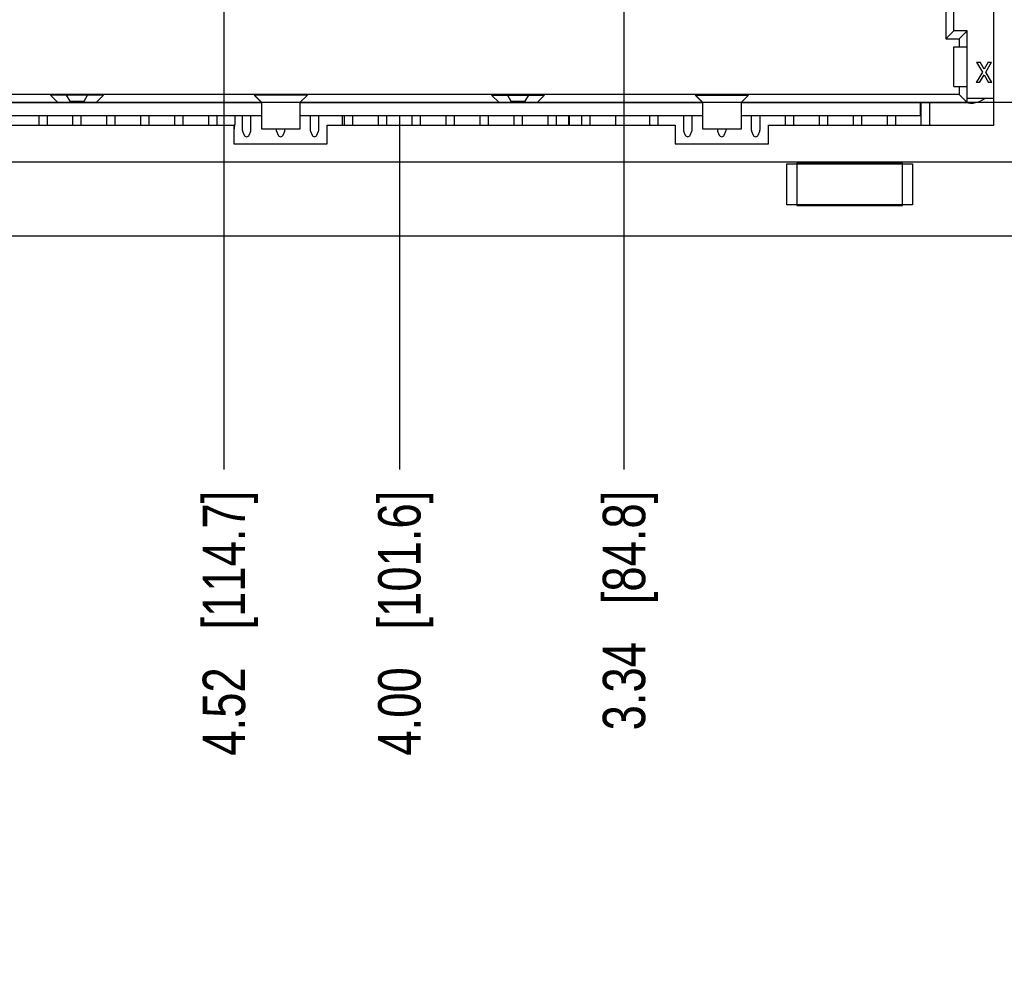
# Model space of a CAD drawing. Header units: inches. Extents: x 0 to 34, y 0 to 22.
# Tile 39 of 78: x 16.7 to 19.6, y 13.4 to 16.2. Entities that reach past the tile are written whole.
import ezdxf

# ---------------------------------------------------------------- set-up
doc = ezdxf.new("R2010")
doc.units = ezdxf.units.IN
doc.header["$LTSCALE"] = 1.87
doc.header["$MEASUREMENT"] = 0
doc.layers.get('0').update_dxf_attribs({"linetype": 'CONTINUOUS'})
doc.layers.add('02___PRT_ALL_AXES', color=7, linetype='CONTINUOUS')
doc.layers.add('DIMENSIONS', color=7, linetype='CONTINUOUS')
doc.styles.get("Standard").update_dxf_attribs({"font": 'txt', "width": 0.8})
doc.dimstyles.new('DIMSTYLE_2', dxfattribs={"dimtxt": 0.125, "dimasz": 0.18, "dimexe": 0.125, "dimexo": 0.0625, "dimgap": 0.09, "dimtad": 0, "dimtih": 1, "dimtoh": 1, "dimzin": 4, "dimdsep": 46, "dimtxsty": 'STANDARD', "dimblk": '_FILLED', "dimblk1": '_FILLED', "dimblk2": '_FILLED', "dimcen": 0.09, "dimadec": 0, "dimazin": 0, "dimtp": 0.001, "dimtm": 0.001, "dimtfac": 1, "dimtofl": 0, "dimtmove": 0, "dimatfit": 3, "dimldrblk": '_FILLED', "dimfxl": 1, "dimtolj": 1, "dimtzin": 4, "dimarcsym": 0})

# ---------------------------------------------------------------- blocks, each defined once
blk = doc.blocks.new('*D39')
at = {"layer": 'DIMENSIONS', "color": 2, "linetype": 'CONTINUOUS'}
blk.add_line((18.6898, 17.0415), (22.51, 17.0415), dxfattribs=at)
at = {"layer": 'DIMENSIONS', "color": 2, "linetype": 'CONTINUOUS', "insert": (22.5725, 17.104), "char_height": 0.125, "width": 1.425, "attachment_point": 1, "line_spacing_factor": 0.9}
blk.add_mtext('3X 1.48{\\Ftxt.shx;\\W1.000000;\\H0.125000; }[37.6]', dxfattribs=at)
blk = doc.blocks.new('_FILLED')
at = {"color": 0, "linetype": 'BYBLOCK'}
blk.add_solid([(0, 0), (-1, 0.174), (-1, -0.174)], dxfattribs=at)
blk = doc.blocks.new('*D42')
at = {"layer": 'DIMENSIONS', "color": 2, "linetype": 'CONTINUOUS'}
blk.add_line((3.9435, 15.6128), (3.9435, 14.8748), dxfattribs=at)
at = {"layer": 'DIMENSIONS', "color": 2, "linetype": 'CONTINUOUS', "insert": (3.881, 14.8123), "char_height": 0.125, "width": 1.325, "attachment_point": 3, "rotation": 90, "line_spacing_factor": 0.9}
blk.add_mtext('17.88{\\Ftxt.shx;\\W1.000000;\\H0.125000; }[454.1]', dxfattribs=at)
blk = doc.blocks.new('*D43')
at = {"layer": 'DIMENSIONS', "color": 2, "linetype": 'CONTINUOUS'}
blk.add_line((12.3225, 15.9176), (12.3225, 14.8748), dxfattribs=at)
at = {"layer": 'DIMENSIONS', "color": 2, "linetype": 'CONTINUOUS', "insert": (12.26, 14.8123), "char_height": 0.125, "width": 1.225, "attachment_point": 3, "rotation": 90, "line_spacing_factor": 0.9}
blk.add_mtext('9.50{\\Ftxt.shx;\\W1.000000;\\H0.125000; }[241.3]', dxfattribs=at)
blk = doc.blocks.new('*D44')
at = {"layer": 'DIMENSIONS', "color": 2, "linetype": 'CONTINUOUS'}
blk.add_line((17.8225, 15.9176), (17.8225, 14.8748), dxfattribs=at)
at = {"layer": 'DIMENSIONS', "color": 2, "linetype": 'CONTINUOUS', "insert": (17.76, 14.8123), "char_height": 0.125, "width": 1.225, "attachment_point": 3, "rotation": 90, "line_spacing_factor": 0.9}
blk.add_mtext('4.00{\\Ftxt.shx;\\W1.000000;\\H0.125000; }[101.6]', dxfattribs=at)
blk = doc.blocks.new('*D45')
at = {"layer": 'DIMENSIONS', "color": 2, "linetype": 'CONTINUOUS'}
blk.add_line((18.4845, 16.6072), (18.4845, 14.8748), dxfattribs=at)
at = {"layer": 'DIMENSIONS', "color": 2, "linetype": 'CONTINUOUS', "insert": (18.422, 14.8123), "char_height": 0.125, "width": 1.125, "attachment_point": 3, "rotation": 90, "line_spacing_factor": 0.9}
blk.add_mtext('3.34{\\Ftxt.shx;\\W1.000000;\\H0.125000; }[84.8]', dxfattribs=at)
blk = doc.blocks.new('*D46')
at = {"layer": 'DIMENSIONS', "color": 2, "linetype": 'CONTINUOUS'}
blk.add_line((17.3055, 16.6067), (17.3055, 14.8748), dxfattribs=at)
at = {"layer": 'DIMENSIONS', "color": 2, "linetype": 'CONTINUOUS', "insert": (17.243, 14.8123), "char_height": 0.125, "width": 1.225, "attachment_point": 3, "rotation": 90, "line_spacing_factor": 0.9}
blk.add_mtext('4.52{\\Ftxt.shx;\\W1.000000;\\H0.125000; }[114.7]', dxfattribs=at)
blk = doc.blocks.new('*D47')
at = {"layer": 'DIMENSIONS', "color": 2, "linetype": 'CONTINUOUS'}
blk.add_line((6.8226, 16.6067), (6.8226, 14.8748), dxfattribs=at)
at = {"layer": 'DIMENSIONS', "color": 2, "linetype": 'CONTINUOUS', "insert": (6.7601, 14.8123), "char_height": 0.125, "width": 1.425, "attachment_point": 3, "rotation": 90, "line_spacing_factor": 0.9}
blk.add_mtext('2X 15.00{\\Ftxt.shx;\\W1.000000;\\H0.125000; }[381]', dxfattribs=at)
blk = doc.blocks.new('*D51')
at = {"layer": 'DIMENSIONS', "color": 2, "linetype": 'CONTINUOUS'}
blk.add_line((15.8148, 15.9573), (22.51, 15.9573), dxfattribs=at)
at = {"layer": 'DIMENSIONS', "color": 2, "linetype": 'CONTINUOUS', "insert": (22.5725, 16.0198), "char_height": 0.125, "width": 1.325, "attachment_point": 1, "line_spacing_factor": 0.9}
blk.add_mtext('3X (.40{\\Ftxt.shx;\\W1.000000;\\H0.125000; }[10])', dxfattribs=at)
blk = doc.blocks.new('*D52')
at = {"layer": 'DIMENSIONS', "color": 2, "linetype": 'CONTINUOUS'}
blk.add_line((20.2775, 16.4613), (22.51, 16.4613), dxfattribs=at)
at = {"layer": 'DIMENSIONS', "color": 2, "linetype": 'CONTINUOUS', "insert": (22.5725, 16.5238), "char_height": 0.125, "width": 1.525, "attachment_point": 1, "line_spacing_factor": 0.9}
blk.add_mtext('3X (.90{\\Ftxt.shx;\\W1.000000;\\H0.125000; }[22.8])', dxfattribs=at)
blk = doc.blocks.new('*D54')
at = {"layer": 'DIMENSIONS', "color": 2, "linetype": 'CONTINUOUS'}
blk.add_line((15.5905, 15.6293), (15.5905, 14.8748), dxfattribs=at)
at = {"layer": 'DIMENSIONS', "color": 2, "linetype": 'CONTINUOUS', "insert": (15.528, 14.8123), "char_height": 0.125, "width": 1.225, "attachment_point": 3, "rotation": 90, "line_spacing_factor": 0.9}
blk.add_mtext('6.23{\\Ftxt.shx;\\W1.000000;\\H0.125000; }[158.3]', dxfattribs=at)
blk = doc.blocks.new('*D55')
at = {"layer": 'DIMENSIONS', "color": 2, "linetype": 'CONTINUOUS'}
blk.add_line((14.5535, 16.1333), (14.5535, 14.8748), dxfattribs=at)
at = {"layer": 'DIMENSIONS', "color": 2, "linetype": 'CONTINUOUS', "insert": (14.491, 14.8123), "char_height": 0.125, "width": 1.225, "attachment_point": 3, "rotation": 90, "line_spacing_factor": 0.9}
blk.add_mtext('7.27{\\Ftxt.shx;\\W1.000000;\\H0.125000; }[184.6]', dxfattribs=at)
blk = doc.blocks.new('*D56')
at = {"layer": 'DIMENSIONS', "color": 2, "linetype": 'CONTINUOUS'}
blk.add_line((10.0905, 15.6293), (10.0905, 14.8748), dxfattribs=at)
at = {"layer": 'DIMENSIONS', "color": 2, "linetype": 'CONTINUOUS', "insert": (10.028, 14.8123), "char_height": 0.125, "width": 1.125, "attachment_point": 3, "rotation": 90, "line_spacing_factor": 0.9}
blk.add_mtext('11.73{\\Ftxt.shx;\\W1.000000;\\H0.125000; }[298]', dxfattribs=at)
blk = doc.blocks.new('*D57')
at = {"layer": 'DIMENSIONS', "color": 2, "linetype": 'CONTINUOUS'}
blk.add_line((9.0535, 16.1333), (9.0535, 14.8748), dxfattribs=at)
at = {"layer": 'DIMENSIONS', "color": 2, "linetype": 'CONTINUOUS', "insert": (8.991, 14.8123), "char_height": 0.125, "width": 1.325, "attachment_point": 3, "rotation": 90, "line_spacing_factor": 0.9}
blk.add_mtext('12.77{\\Ftxt.shx;\\W1.000000;\\H0.125000; }[324.3]', dxfattribs=at)
blk = doc.blocks.new('*D58')
at = {"layer": 'DIMENSIONS', "color": 2, "linetype": 'CONTINUOUS'}
blk.add_line((4.5905, 15.6293), (4.5905, 14.8748), dxfattribs=at)
at = {"layer": 'DIMENSIONS', "color": 2, "linetype": 'CONTINUOUS', "insert": (4.528, 14.8123), "char_height": 0.125, "width": 1.325, "attachment_point": 3, "rotation": 90, "line_spacing_factor": 0.9}
blk.add_mtext('17.23{\\Ftxt.shx;\\W1.000000;\\H0.125000; }[437.7]', dxfattribs=at)

msp = doc.modelspace()

# ---------------------------------------------------------------- linework, layer by layer
at = {"color": 7, "linetype": 'CONTINUOUS'}
for p, q in [((19.5745, 15.8898), (19.5745, 16.3568)), ((19.4563, 16.1671), (19.4563, 16.2892)), ((19.4327, 16.2655), (19.4327, 16.1435)), ((19.4563, 16.1671), (19.4327, 16.1435)), ((19.4957, 16.1671), (19.4563, 16.1671)), ((19.4957, 16.1671), (19.4721, 16.1435)), ((19.4957, 15.9565), (19.4957, 16.1671)), ((19.4327, 16.1435), (19.4721, 16.1435)), ((19.4721, 16.1435), (19.4721, 16.1199)), ((19.4563, 16.1199), (19.4957, 16.1199)), ((19.4563, 16.0037), (19.4563, 16.1199)), ((19.5236, 16.0746), (19.5338, 16.0746)), ((19.5236, 16.0746), (19.5406, 16.0458)), ((19.5455, 16.0541), (19.5338, 16.0746)), ((19.5573, 16.0746), (19.5455, 16.0541)), ((19.5505, 16.0458), (19.5674, 16.0746)), ((19.5573, 16.0746), (19.5674, 16.0746)), ((19.5406, 16.0458), (19.5224, 16.0155)), ((19.5686, 16.0155), (19.5505, 16.0458)), ((19.5326, 16.0155), (19.5455, 16.0375)), ((19.5455, 16.0375), (19.5585, 16.0155)), ((19.4563, 16.0037), (19.4957, 16.0037)), ((19.4721, 16.0037), (19.4721, 15.9801)), ((19.5326, 16.0155), (19.5224, 16.0155)), ((19.5686, 16.0155), (19.5585, 16.0155)), ((19.4721, 15.9801), (16.1729, 15.9801)), ((16.9504, 15.9781), (16.7945, 15.9781)), ((16.7945, 15.9781), (16.8162, 15.9565)), ((16.841, 15.9781), (16.8512, 15.9604)), ((16.8512, 15.9604), (16.8937, 15.9604)), ((16.8937, 15.9604), (16.904, 15.9781)), ((16.9288, 15.9565), (16.9504, 15.9781)), ((17.5514, 15.9781), (17.3945, 15.9781)), ((17.3945, 15.9781), (17.4162, 15.9565)), ((17.3955, 15.9781), (17.4162, 15.9575)), ((17.5307, 15.9575), (17.5514, 15.9781)), ((18.0945, 15.9781), (18.2504, 15.9781)), ((18.1162, 15.9565), (18.0945, 15.9781)), ((18.141, 15.9781), (18.1512, 15.9604)), ((18.1512, 15.9604), (18.1937, 15.9604)), ((18.1937, 15.9604), (18.204, 15.9781)), ((18.2504, 15.9781), (18.2288, 15.9565)), ((18.6945, 15.9781), (18.8514, 15.9781)), ((18.7162, 15.9565), (18.6945, 15.9781)), ((18.6955, 15.9781), (18.7162, 15.9575)), ((18.8307, 15.9575), (18.8514, 15.9781)), ((19.4721, 15.9801), (19.4957, 15.9565)), ((19.5745, 15.9683), (19.4957, 15.9683)), ((16.1492, 15.9565), (17.4162, 15.9565)), ((17.4162, 15.9575), (17.4162, 15.8783)), ((17.5307, 15.8783), (17.5307, 15.9575)), ((17.5307, 15.9565), (18.7162, 15.9565)), ((18.7162, 15.9575), (18.7162, 15.8783)), ((18.8307, 15.8783), (18.8307, 15.9575)), ((18.8307, 15.9565), (19.4957, 15.9565)), ((19.3579, 15.9171), (19.3579, 15.9565)), ((19.3597, 15.9565), (19.3597, 15.8898)), ((19.3853, 15.8898), (19.3853, 15.9565)), ((17.4162, 15.9171), (16.287, 15.9171)), ((16.7597, 15.9171), (16.7597, 15.8898)), ((16.7853, 15.8898), (16.7853, 15.9171)), ((16.8597, 15.9171), (16.8597, 15.8898)), ((16.8853, 15.8898), (16.8853, 15.9171)), ((16.9597, 15.9171), (16.9597, 15.8898)), ((16.9853, 15.8898), (16.9853, 15.9171)), ((17.0597, 15.9171), (17.0597, 15.8898)), ((17.0853, 15.8898), (17.0853, 15.9171)), ((17.1597, 15.9171), (17.1597, 15.8898)), ((17.1853, 15.8898), (17.1853, 15.9171)), ((17.2597, 15.9171), (17.2597, 15.8898)), ((17.2853, 15.8898), (17.2853, 15.9171)), ((17.3375, 15.9171), (17.3375, 15.8913)), ((17.3597, 15.9171), (17.3597, 15.8748)), ((17.3853, 15.8748), (17.3853, 15.9171)), ((18.7162, 15.9171), (17.5307, 15.9171)), ((17.5597, 15.9171), (17.5597, 15.8748)), ((17.5853, 15.8748), (17.5853, 15.9171)), ((17.6554, 15.8898), (17.6554, 15.9171)), ((17.6597, 15.9171), (17.6597, 15.8898)), ((17.6853, 15.8898), (17.6853, 15.9171)), ((17.7597, 15.9171), (17.7597, 15.8898)), ((17.7853, 15.8898), (17.7853, 15.9171)), ((17.8597, 15.9171), (17.8597, 15.8898)), ((17.8853, 15.8898), (17.8853, 15.9171)), ((17.9597, 15.9171), (17.9597, 15.8898)), ((17.9853, 15.8898), (17.9853, 15.9171)), ((18.0597, 15.9171), (18.0597, 15.8898)), ((18.0853, 15.8898), (18.0853, 15.9171)), ((18.1597, 15.9171), (18.1597, 15.8898)), ((18.1853, 15.8898), (18.1853, 15.9171)), ((18.2597, 15.9171), (18.2597, 15.8898)), ((18.2853, 15.8898), (18.2853, 15.9171)), ((18.3597, 15.9171), (18.3597, 15.8898)), ((18.3853, 15.8898), (18.3853, 15.9171)), ((18.4597, 15.9171), (18.4597, 15.8898)), ((18.4853, 15.8898), (18.4853, 15.9171)), ((18.5597, 15.9171), (18.5597, 15.8898)), ((18.5853, 15.8898), (18.5853, 15.9171)), ((18.6597, 15.9171), (18.6597, 15.8748)), ((18.6853, 15.8748), (18.6853, 15.9171)), ((19.3579, 15.9171), (18.8307, 15.9171)), ((18.8597, 15.9171), (18.8597, 15.8748)), ((18.8853, 15.8748), (18.8853, 15.9171)), ((18.9597, 15.9171), (18.9597, 15.8898)), ((18.9853, 15.8898), (18.9853, 15.9171)), ((19.0597, 15.9171), (19.0597, 15.8898)), ((19.0853, 15.8898), (19.0853, 15.9171)), ((19.1597, 15.9171), (19.1597, 15.8898)), ((19.1853, 15.8898), (19.1853, 15.9171)), ((19.2597, 15.9171), (19.2597, 15.8898)), ((19.2853, 15.8898), (19.2853, 15.9171)), ((16.0705, 15.8898), (17.335, 15.8898)), ((17.335, 15.8898), (17.335, 15.8348)), ((17.3603, 15.8717), (17.3652, 15.8601)), ((17.3797, 15.8601), (17.3846, 15.8717)), ((17.4162, 15.8783), (17.5307, 15.8783)), ((17.4597, 15.8783), (17.4597, 15.8748)), ((17.4603, 15.8717), (17.4652, 15.8601)), ((17.4797, 15.8601), (17.4846, 15.8717)), ((17.4853, 15.8748), (17.4853, 15.8783)), ((17.5603, 15.8717), (17.5652, 15.8601)), ((17.5797, 15.8601), (17.5846, 15.8717)), ((17.61, 15.8898), (18.635, 15.8898)), ((17.61, 15.8348), (17.61, 15.8898)), ((18.635, 15.8898), (18.635, 15.8348)), ((18.6603, 15.8717), (18.6652, 15.8601)), ((18.6797, 15.8601), (18.6846, 15.8717)), ((18.7162, 15.8783), (18.8307, 15.8783)), ((18.7597, 15.8783), (18.7597, 15.8748)), ((18.7603, 15.8717), (18.7652, 15.8601)), ((18.7797, 15.8601), (18.7846, 15.8717)), ((18.7853, 15.8748), (18.7853, 15.8783)), ((18.8603, 15.8717), (18.8652, 15.8601)), ((18.8797, 15.8601), (18.8846, 15.8717)), ((18.91, 15.8898), (19.5745, 15.8898)), ((18.91, 15.8348), (18.91, 15.8898)), ((17.335, 15.8348), (17.61, 15.8348)), ((18.635, 15.8348), (18.91, 15.8348)), ((18.9645, 15.7753), (19.3345, 15.7753)), ((18.9645, 15.6543), (18.9645, 15.7753)), ((19.3055, 15.7773), (18.9935, 15.7773)), ((18.9935, 15.7773), (18.9935, 15.6523)), ((19.0935, 15.7773), (19.0935, 15.7753)), ((19.2055, 15.7773), (19.2055, 15.7753)), ((19.3055, 15.6523), (19.3055, 15.7773)), ((19.3345, 15.7753), (19.3345, 15.6543)), ((19.3345, 15.6543), (18.9645, 15.6543)), ((18.9935, 15.6523), (19.3055, 15.6523)), ((21.635, 15.5623), (3.01, 15.5623))]:
    msp.add_line(p, q, dxfattribs=at)
at = {"color": 40, "linetype": 'CONTINUOUS'}
msp.add_line((20.4107, 15.7806), (15.7874, 15.7806), dxfattribs=at)
at = {"color": 7, "linetype": 'CONTINUOUS'}
for centre, radius, start, end in [((17.2755, 15.8913), 0.062, 345.1005, 360), ((17.3676, 15.8748), 0.00787, 180, 203), ((17.3774, 15.8748), 0.00787, 337, 360), ((17.4676, 15.8748), 0.00787, 180, 203), ((17.4774, 15.8748), 0.00787, 337, 360), ((17.5676, 15.8748), 0.00787, 180, 203), ((17.5774, 15.8748), 0.00787, 337, 360), ((18.6676, 15.8748), 0.00787, 180, 203), ((18.6774, 15.8748), 0.00787, 337, 360), ((18.7676, 15.8748), 0.00787, 180, 203), ((18.7774, 15.8748), 0.00787, 337, 360), ((18.8676, 15.8748), 0.00787, 180, 203), ((18.8774, 15.8748), 0.00787, 337, 360), ((17.3725, 15.8632), 0.00787, 203, 337), ((17.4725, 15.8632), 0.00787, 203, 337), ((17.5725, 15.8632), 0.00787, 203, 337), ((18.6725, 15.8632), 0.00787, 203, 337), ((18.7725, 15.8632), 0.00787, 203, 337), ((18.8725, 15.8632), 0.00787, 203, 337)]:
    msp.add_arc(centre, radius, start, end, dxfattribs=at)
at = {"layer": '02___PRT_ALL_AXES', "color": 7, "linetype": 'CONTINUOUS'}
for p, q in [((18.3224, 15.8898), (18.3224, 15.9171)), ((18.3226, 15.9171), (18.3226, 15.8898))]:
    msp.add_line(p, q, dxfattribs=at)
msp.add_arc((19.5075, 16.0173), 0.063, 255.0379, 308.9168, dxfattribs=at)

# ---------------------------------------------------------------- dimensions: what is measured, and where the dimension line sits
at = {"layer": 'DIMENSIONS', "color": 2, "linetype": 'CONTINUOUS'}
for feature_location, offset, dtype, origin, text, picture, middle in [((18.6898, 17.0415), (3.8202, 0), 0, (18.6273, 15.5623), '3X <>', '*D39', (23.285, 17.0415)), ((6.8226, 16.6067), (0, -1.7319), 1, (21.8225, 16.6692), '2X <>', '*D47', (6.8226, 14.0998)), ((20.2775, 16.4613), (2.2324, 0), 0, (8.788, 15.5623), '3X (<>)', '*D52', (23.335, 16.4613)), ((15.8147601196, 15.9572897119), (6.6952133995, 0), 0, (4.3249735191, 15.5622897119), '3X (<>)', '*D51', (23.2349735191, 15.9572897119))]:
    dim = msp.add_ordinate_dim(feature_location=feature_location, offset=offset, dtype=dtype, origin=origin, text=text, dimstyle='DIMSTYLE_2', override={"dimtad": 1, "dimtih": 0, "dimtoh": 0}, dxfattribs=at)
    dim.commit()
    dim.dimension.update_dxf_attribs({"geometry": picture, "text_midpoint": middle})
for feature_location, offset, origin, picture, middle in [((17.3055, 16.6067), (0, -1.7319), (21.8225, 16.6692), '*D46', (17.3055, 14.1998)), ((18.4845, 16.6072), (0, -1.7324), (21.8225, 16.6697), '*D45', (18.4845, 14.2498)), ((9.0535, 16.1333), (0, -1.2585), (21.8225, 16.1958), '*D57', (9.0535, 14.1498)), ((14.5535, 16.1333), (0, -1.2585), (21.8225, 16.1958), '*D55', (14.5535, 14.1998)), ((12.3225, 15.9176), (0, -1.0428), (21.8225, 15.9801), '*D43', (12.3225, 14.1998)), ((17.8225, 15.9176), (0, -1.0428), (21.8225, 15.9801), '*D44', (17.8225, 14.1998)), ((3.9435, 15.6128), (0, -0.738), (21.8225, 15.6753), '*D42', (3.9435, 14.1498)), ((4.5905, 15.6293), (0, -0.7545), (21.8225, 15.6918), '*D58', (4.5905, 14.1498)), ((10.0905, 15.6293), (0, -0.7545), (21.8225, 15.6918), '*D56', (10.0905, 14.2498)), ((15.5905, 15.6293), (0, -0.7545), (21.8225, 15.6918), '*D54', (15.5905, 14.1998))]:
    dim = msp.add_ordinate_dim(feature_location=feature_location, offset=offset, dtype=1, origin=origin, dimstyle='DIMSTYLE_2', override={"dimtad": 1, "dimtih": 0, "dimtoh": 0}, dxfattribs=at)
    dim.commit()
    dim.dimension.update_dxf_attribs({"geometry": picture, "text_midpoint": middle})

doc.saveas('drawing.dxf')
